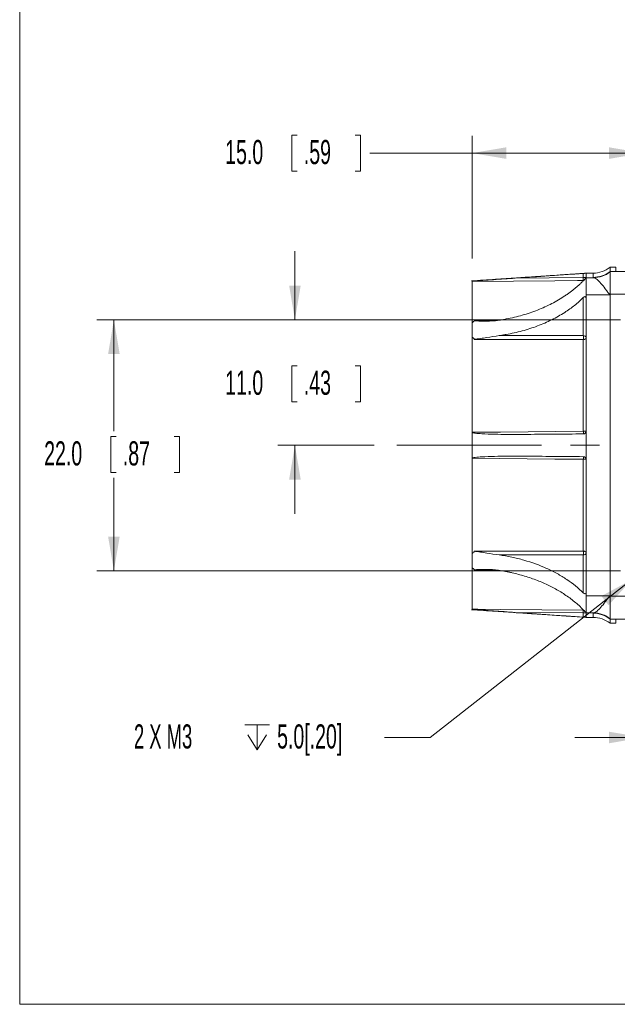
# Model space of a CAD drawing. Header units: millimetres. Extents: x 10 to 272, y 8 to 208.
# Tile 1 of 15: x 10 to 63, y 8 to 94. Entities that reach past the tile are written whole.
import ezdxf

# ---------------------------------------------------------------- set-up
doc = ezdxf.new("R2010")
doc.units = ezdxf.units.MM
doc.linetypes.add('CENTERX2', pattern=[20.32, 12.7, -2.54, 2.54, -2.54])
doc.styles.add('SLDTEXTSTYLE1', font='TXT', dxfattribs={"width": 0.605})
doc.styles.add('SLDTEXTSTYLE5', font='TXT', dxfattribs={"width": 0.57})
doc.dimstyles.new('SLDDIMSTYLE0', dxfattribs={"dimtxt": 2.054655, "dimasz": 3, "dimexe": 0, "dimexo": 0.0625, "dimgap": 0.513664, "dimtad": 0, "dimtih": 1, "dimtoh": 1, "dimdec": 1, "dimrnd": 1e-09, "dimzin": 4, "dimdsep": 46, "dimtxsty": 'SLDTEXTSTYLE1', "dimsah": 1, "dimcen": 0.09, "dimadec": 0, "dimazin": 1, "dimtfac": 1, "dimtdec": 1, "dimtmove": 0, "dimatfit": 0, "dimfxl": 1, "dimfrac": 2, "dimtolj": 1, "dimtzin": 12, "dimarcsym": 0})
doc.dimstyles.new('SLDDIMSTYLE2', dxfattribs={"dimtxt": 2.054655, "dimasz": 3, "dimexe": 0, "dimexo": 0.0625, "dimgap": 0.513664, "dimtad": 0, "dimtih": 1, "dimtoh": 1, "dimdec": 1, "dimrnd": 1e-09, "dimzin": 4, "dimdsep": 46, "dimtxsty": 'SLDTEXTSTYLE1', "dimsah": 1, "dimcen": 0.09, "dimadec": 0, "dimazin": 1, "dimtfac": 1, "dimtdec": 1, "dimtofl": 0, "dimtmove": 0, "dimatfit": 3, "dimfxl": 1, "dimfrac": 2, "dimtolj": 1, "dimtzin": 12, "dimarcsym": 0})
doc.dimstyles.new('SLDDIMSTYLE4', dxfattribs={"dimtxt": 2.054655, "dimasz": 3, "dimexe": 0, "dimexo": 0.0625, "dimgap": 0.513664, "dimtad": 0, "dimtih": 1, "dimtoh": 1, "dimrnd": 1e-09, "dimzin": 12, "dimdsep": 46, "dimtxsty": 'SLDTEXTSTYLE1', "dimsah": 1, "dimcen": 0.09, "dimadec": 0, "dimazin": 3, "dimtfac": 1, "dimtmove": 0, "dimatfit": 0, "dimfxl": 1, "dimfrac": 2, "dimtolj": 1, "dimtzin": 12, "dimarcsym": 0})
doc.dimstyles.new('SLDDIMSTYLE5', dxfattribs={"dimtxt": 2.054655, "dimasz": 3, "dimexe": 0, "dimexo": 0.0625, "dimgap": 0.513664, "dimtad": 0, "dimtih": 1, "dimtoh": 1, "dimdec": 1, "dimrnd": 1e-09, "dimzin": 12, "dimdsep": 46, "dimtxsty": 'SLDTEXTSTYLE1', "dimsah": 1, "dimcen": 0, "dimadec": 0, "dimazin": 3, "dimtfac": 1, "dimtdec": 1, "dimtofl": 0, "dimtmove": 0, "dimatfit": 3, "dimfxl": 1, "dimfrac": 2, "dimtolj": 1, "dimtzin": 12, "dimarcsym": 0})

# ---------------------------------------------------------------- blocks, each defined once
blk = doc.blocks.new('_D_6')
at = {"color": 7, "linetype": 'Continuous', "lineweight": 0}
for p, q in [((34.229, 67.687), (34.229, 73.687)), ((62.773, 67.687), (32.729, 67.687)), ((34.425, 63.655), (33.954, 63.655)), ((33.954, 63.655), (33.954, 60.499)), ((39.521, 63.655), (39.991, 63.655)), ((39.991, 63.655), (39.991, 60.499)), ((33.954, 60.499), (34.425, 60.499)), ((39.991, 60.499), (39.521, 60.499)), ((41.171, 56.687), (32.729, 56.687)), ((34.229, 56.687), (34.229, 50.687))]:
    blk.add_line(p, q, dxfattribs=at)
for points in [[(34.229, 67.687), (34.737, 70.687), (33.721, 70.687)], [(34.229, 56.687), (33.721, 53.687), (34.737, 53.687)]]:
    blk.add_solid(points, dxfattribs=at)
at = {"color": 7, "linetype": 'Continuous', "lineweight": 0, "char_height": 2.1167, "attachment_point": 1, "style": 'SLDTEXTSTYLE1'}
for s, insert in [('11.0', (28.114, 63.228)), ('.43', (35.013, 63.228))]:
    blk.add_mtext(s, dxfattribs=dict(at, insert=insert))
blk = doc.blocks.new('_D_7')
at = {"color": 7, "linetype": 'Continuous', "lineweight": 0}
for p, q in [((64.773, 43.687), (64.773, 29.577)), ((67.433, 43.048), (67.433, 29.577)), ((83.218, 32.654), (82.748, 32.654)), ((82.748, 32.654), (82.748, 29.499)), ((89.882, 32.654), (90.352, 32.654)), ((90.352, 32.654), (90.352, 29.499)), ((64.773, 31.077), (58.773, 31.077)), ((67.433, 31.077), (76.437, 31.077)), ((82.748, 29.499), (83.218, 29.499)), ((90.352, 29.499), (89.882, 29.499))]:
    blk.add_line(p, q, dxfattribs=at)
for points in [[(64.773, 31.077), (61.773, 31.585), (61.773, 30.569)], [(67.433, 31.077), (70.433, 30.569), (70.433, 31.585)]]:
    blk.add_solid(points, dxfattribs=at)
at = {"color": 7, "linetype": 'Continuous', "lineweight": 0, "char_height": 2.1167, "attachment_point": 1, "style": 'SLDTEXTSTYLE1'}
for s, insert in [('2.66', (76.907, 32.227)), ('.105', (83.806, 32.227))]:
    blk.add_mtext(s, dxfattribs=dict(at, insert=insert))
blk = doc.blocks.new('_D_8')
at = {"color": 7, "linetype": 'Continuous', "lineweight": 0}
for p, q in [((34.425, 83.874), (33.954, 83.874)), ((33.954, 83.874), (33.954, 80.719)), ((39.521, 83.874), (39.991, 83.874)), ((39.991, 83.874), (39.991, 80.719)), ((49.773, 73.054), (49.773, 83.796)), ((64.773, 69.687), (64.773, 83.796)), ((49.773, 82.296), (40.814, 82.296)), ((64.773, 82.296), (49.773, 82.296)), ((33.954, 80.719), (34.425, 80.719)), ((39.991, 80.719), (39.521, 80.719))]:
    blk.add_line(p, q, dxfattribs=at)
for points in [[(49.773, 82.296), (52.773, 81.788), (52.773, 82.804)], [(64.773, 82.296), (61.773, 82.804), (61.773, 81.788)]]:
    blk.add_solid(points, dxfattribs=at)
at = {"color": 7, "linetype": 'Continuous', "lineweight": 0, "char_height": 2.1167, "attachment_point": 1, "style": 'SLDTEXTSTYLE1'}
for s, insert in [('15.0', (28.114, 83.447)), ('.59', (35.013, 83.447))]:
    blk.add_mtext(s, dxfattribs=dict(at, insert=insert))
blk = doc.blocks.new('_D_10')
at = {"color": 7, "linetype": 'Continuous', "lineweight": 0}
for p, q in [((62.773, 67.687), (16.852, 67.687)), ((18.352, 67.687), (18.352, 57.933)), ((18.548, 57.462), (18.078, 57.462)), ((18.078, 57.462), (18.078, 54.307)), ((23.644, 57.462), (24.114, 57.462)), ((24.114, 57.462), (24.114, 54.307)), ((18.078, 54.307), (18.548, 54.307)), ((18.352, 45.687), (18.352, 53.837)), ((24.114, 54.307), (23.644, 54.307)), ((62.773, 45.687), (16.852, 45.687))]:
    blk.add_line(p, q, dxfattribs=at)
for points in [[(18.352, 67.687), (17.844, 64.687), (18.86, 64.687)], [(18.352, 45.687), (18.86, 48.687), (17.844, 48.687)]]:
    blk.add_solid(points, dxfattribs=at)
at = {"color": 7, "linetype": 'Continuous', "lineweight": 0, "char_height": 2.1167, "attachment_point": 1, "style": 'SLDTEXTSTYLE1'}
for s, insert in [('22.0', (12.237, 57.036)), ('.87', (19.136, 57.036))]:
    blk.add_mtext(s, dxfattribs=dict(at, insert=insert))
blk = doc.blocks.new('SW_SYMBOL_HOLE_DEPTH')
at = {"color": 0, "linetype": 'Continuous', "lineweight": 0}
for p, q in [((0, 875), (800, 875)), ((400, 875), (400, 75)), ((100, 555), (400, 75)), ((700, 555), (400, 75))]:
    blk.add_line(p, q, dxfattribs=at)
blk = doc.blocks.new('_D_14')
at = {"color": 7, "linetype": 'Continuous', "lineweight": 0}
for p, q in [((63.789, 44.917), (46.078, 31.077)), ((46.078, 31.077), (42.078, 31.077))]:
    blk.add_line(p, q, dxfattribs=at)
blk.add_solid([(63.789, 44.917), (61.112, 43.47), (61.738, 42.669)], dxfattribs=at)
at = {"color": 7, "linetype": 'Continuous', "lineweight": 0, "xscale": 0.0027285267, "yscale": 0.0027285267, "zscale": 0.0027285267}
blk.add_blockref('SW_SYMBOL_HOLE_DEPTH', (29.831, 29.805), dxfattribs=at)
at = {"color": 7, "linetype": 'Continuous', "lineweight": 0, "char_height": 2.1167, "attachment_point": 1}
for s, insert, style in [('2 X M3', (20.11, 32.227), 'SLDTEXTSTYLE5'), ('5.0[.20]', (32.67, 32.227), 'SLDTEXTSTYLE1')]:
    blk.add_mtext(s, dxfattribs=dict(at, insert=insert, style=style))

msp = doc.modelspace()

# ---------------------------------------------------------------- linework, layer by layer
at = {"color": 7, "linetype": 'Continuous', "lineweight": 15}
for p, q in [((10.088, 7.692), (10.088, 207.692)), ((59.526, 71.381), (59.526, 71.75)), ((60.378, 71.773), (59.761, 71.768)), ((59.773, 71.768), (59.773, 71.386)), ((60.378, 71.402), (60.378, 71.773)), ((62.373, 72.286), (61.873, 72.286)), ((61.873, 72.286), (61.873, 71.914)), ((61.873, 71.882), (61.873, 71.914)), ((61.873, 71.914), (103.273, 71.914)), ((61.873, 69.918), (61.873, 71.882)), ((62.373, 72.286), (62.373, 71.915)), ((102.773, 71.915), (62.373, 71.915)), ((49.773, 67.457), (49.773, 71.054)), ((53.541, 71.333), (59.526, 71.381)), ((59.526, 71.381), (59.773, 71.381)), ((59.562, 71.135), (59.526, 71.132)), ((59.773, 71.365), (60.421, 71.371)), ((61.873, 69.918), (61.873, 69.886)), ((103.273, 69.918), (61.873, 69.918)), ((59.526, 66.295), (59.526, 69.63)), ((61.873, 69.886), (59.773, 69.886)), ((59.773, 69.546), (59.773, 57.687)), ((61.873, 43.487), (61.873, 69.886)), ((49.822, 67.458), (49.773, 67.457)), ((49.773, 57.829), (49.773, 66.139)), ((52.145, 66.301), (59.526, 66.295)), ((59.526, 57.913), (59.526, 65.954)), ((59.773, 57.687), (59.773, 57.509)), ((59.773, 57.509), (59.773, 55.87)), ((49.773, 47.234), (49.773, 55.544)), ((59.526, 47.419), (59.526, 55.46)), ((59.773, 55.87), (59.773, 55.687)), ((59.773, 55.687), (59.773, 55.439)), ((59.773, 55.439), (59.773, 43.827)), ((59.526, 47.078), (52.144, 47.072)), ((59.526, 43.743), (59.526, 47.078)), ((49.773, 42.319), (49.773, 45.916)), ((51.99, 45.742), (49.966, 45.765)), ((59.773, 43.487), (61.873, 43.487)), ((61.873, 43.487), (61.873, 43.455)), ((61.873, 41.491), (61.873, 43.455)), ((61.873, 43.455), (103.273, 43.455)), ((59.526, 41.992), (53.541, 42.04)), ((59.526, 42.241), (59.563, 42.238)), ((59.526, 41.623), (59.526, 41.992)), ((59.773, 41.992), (59.526, 41.992)), ((59.761, 41.605), (60.378, 41.6)), ((60.421, 42.002), (59.773, 42.008)), ((59.773, 41.987), (59.773, 41.605)), ((60.378, 41.6), (60.378, 41.971)), ((61.873, 41.459), (61.873, 41.491)), ((103.273, 41.459), (61.873, 41.459)), ((61.873, 41.459), (61.873, 41.087)), ((102.773, 41.458), (62.373, 41.458)), ((62.373, 41.458), (62.373, 41.087)), ((61.873, 41.087), (62.373, 41.087)), ((270.088, 7.692), (10.088, 7.692))]:
    msp.add_line(p, q, dxfattribs=at)
at = {"color": 7, "linetype": 'CENTERX2', "lineweight": 0}
msp.add_line((43.171, 56.687), (89.586, 56.687), dxfattribs=at)
at = {"color": 7, "linetype": 'Continuous', "lineweight": 15, "flags": 128}
for points in [[(59.526, 71.132), (59.026, 71.128), (57.026, 71.112), (49.773, 71.054)], [(61.873, 69.918), (61.87, 69.915), (61.867, 69.913), (61.864, 69.91), (61.861, 69.908), (61.858, 69.905), (61.855, 69.903), (61.852, 69.9), (61.849, 69.898)], [(49.965, 67.608), (50.273, 67.611), (52.006, 67.631)], [(59.526, 65.954), (59.026, 65.954), (57.026, 65.955), (49.956, 65.96)], [(59.773, 66.114), (59.769, 66.083), (59.755, 66.053), (59.732, 66.025), (59.701, 66.001), (59.664, 65.981), (59.621, 65.966), (59.574, 65.957), (59.526, 65.954)], [(49.773, 57.829), (50.273, 57.834), (52.273, 57.851), (59.526, 57.913)], [(59.526, 55.46), (59.026, 55.464), (57.026, 55.481), (49.773, 55.544)], [(49.957, 47.414), (50.273, 47.414), (52.273, 47.415), (59.526, 47.419)], [(59.526, 47.419), (59.574, 47.416), (59.621, 47.407), (59.664, 47.392), (59.701, 47.372), (59.732, 47.348), (59.755, 47.32), (59.769, 47.29), (59.773, 47.259)], [(61.873, 43.455), (61.87, 43.458), (61.867, 43.46), (61.864, 43.463), (61.861, 43.465), (61.858, 43.468), (61.855, 43.47), (61.852, 43.473), (61.849, 43.475)], [(49.773, 42.319), (50.273, 42.315), (52.273, 42.299), (59.526, 42.241)]]:
    msp.add_lwpolyline(points, dxfattribs=at)
at = {"color": 7, "linetype": 'Continuous', "lineweight": 15}
for centre, radius, start, end in [((60.356, 74.273), 2.5, 270.5, 307.36917), ((60.356, 73.905), 2.503, 270.49356, 307.30953), ((60.369, 73.837), 2.467, 271.21928, 307.58637), ((50.913, 71.257), 8.613, 359.17147, 0.82853), ((59.554, 66.074), 0.224, 10.29318, 97.15151), ((42.05, 66.125), 17.477, 359.43989, 0.56011), ((59.587, 58.659), 0.748, 265.31412, 284.44293), ((52.616, 57.799), 6.911, 359.05135, 0.94865), ((52.616, 55.574), 6.911, 359.05135, 0.94865), ((59.587, 54.714), 0.748, 75.55707, 94.68588), ((42.05, 47.248), 17.477, 359.43989, 0.56011), ((59.554, 47.299), 0.224, 262.84849, 349.70682), ((50.913, 42.116), 8.613, 359.17147, 0.82853), ((60.356, 39.468), 2.503, 52.69047, 89.50644), ((60.356, 39.1), 2.5, 52.63083, 89.5), ((60.369, 39.536), 2.467, 52.41363, 88.78072)]:
    msp.add_arc(centre, radius, start, end, dxfattribs=at)
for centre, major_axis, start_param, end_param in [((59.523, 69.544), (0.003, 0.344), 4.725108, 4.872958), ((59.523, 43.829), (-0.003, 0.344), 4.552343, 4.699669)]:
    msp.add_ellipse(centre, major_axis=major_axis, ratio=0.727541, start_param=start_param, end_param=end_param, dxfattribs=at)
for points, knots in [([(59.833, 71.772), (59.563, 71.754), (59.066, 71.721), (58.379, 71.674), (57.766, 71.633), (57.126, 71.59), (56.263, 71.532), (55.085, 71.453), (53.557, 71.351), (51.733, 71.228), (50.418, 71.141), (49.711, 71.094)], [0, 0, 0, 0, 0.0823004, 0.151115, 0.2066563, 0.264151, 0.3402401, 0.4615306, 0.6119179, 0.7914067, 1, 1, 1, 1]), ([(59.526, 71.75), (59.591, 71.755), (59.655, 71.759), (59.747, 71.765), (59.773, 71.767), (59.773, 71.767)], [0, 0, 0, 0, 0.5, 0.5, 1, 1, 1, 1]), ([(49.773, 71.058), (49.81, 71.062), (49.849, 71.065), (49.926, 71.071), (49.964, 71.075), (50.081, 71.084), (50.16, 71.09), (50.395, 71.108), (50.551, 71.12), (51.023, 71.154), (51.337, 71.177), (52.281, 71.245), (52.911, 71.289), (53.541, 71.333)], [0, 0, 0, 0, 0.03125, 0.03125, 0.0625, 0.0625, 0.125, 0.125, 0.25, 0.25, 0.5, 0.5, 1, 1, 1, 1]), ([(50.497, 71.115), (50.478, 71.113), (50.345, 71.104), (50.099, 71.087), (49.882, 71.068), (49.773, 71.058)], [0, 0, 0, 0, 0.078585, 0.542829, 1, 1, 1, 1]), ([(59.526, 71.102), (59.457, 71.033), (59.321, 70.897), (59.105, 70.698), (58.882, 70.503), (58.649, 70.313), (58.408, 70.127), (58.159, 69.947), (57.634, 69.588), (56.782, 69.089), (55.53, 68.525), (54.187, 68.07), (53.133, 67.821), (52.426, 67.693), (52.198, 67.658), (52.084, 67.64)], [0, 0, 0, 0, 0.039304, 0.078542, 0.11775, 0.156964, 0.196222, 0.235558, 0.275009, 0.437175, 0.5994, 0.761566, 0.923792, 0.961949, 1, 1, 1, 1]), ([(59.771, 71.383), (59.767, 71.376), (59.756, 71.36), (59.716, 71.31), (59.69, 71.279), (59.615, 71.195), (59.568, 71.145), (59.526, 71.102)], [0, 0, 0, 0, 0.25, 0.25, 0.5, 0.5, 1, 1, 1, 1]), ([(59.773, 71.365), (59.773, 71.353), (59.773, 71.306), (59.773, 71.147), (59.773, 71.036), (59.773, 70.764), (59.773, 70.604), (59.773, 70.258), (59.773, 70.072), (59.773, 69.886)], [0, 0, 0, 0, 0.25, 0.25, 0.5, 0.5, 0.75, 0.75, 1, 1, 1, 1]), ([(61.849, 69.898), (61.823, 69.91), (61.804, 69.932), (61.767, 69.973), (61.749, 69.995), (61.698, 70.06), (61.665, 70.105), (61.567, 70.238), (61.503, 70.325), (61.314, 70.58), (61.19, 70.74), (60.951, 71.018), (60.836, 71.135), (60.672, 71.263), (60.618, 71.298), (60.517, 71.348), (60.468, 71.364), (60.421, 71.371)], [0, 0, 0, 0, 0.03125, 0.03125, 0.0625, 0.0625, 0.125, 0.125, 0.25, 0.25, 0.5, 0.5, 0.75, 0.75, 0.875, 0.875, 1, 1, 1, 1]), ([(52.145, 66.301), (52.247, 66.315), (52.451, 66.345), (53.134, 66.46), (54.175, 66.691), (55.516, 67.124), (56.768, 67.667), (57.692, 68.191), (58.341, 68.63), (58.763, 68.948), (59.161, 69.28), (59.404, 69.514), (59.526, 69.63)], [0, 0, 0, 0, 0.03453, 0.069151, 0.232482, 0.395875, 0.559206, 0.722599, 0.792141, 0.861426, 0.930648, 1, 1, 1, 1]), ([(59.526, 69.63), (59.568, 69.672), (59.614, 69.707), (59.688, 69.717), (59.714, 69.712), (59.754, 69.669), (59.766, 69.633), (59.771, 69.596)], [0, 0, 0, 0, 0.5, 0.5, 0.75, 0.75, 1, 1, 1, 1]), ([(61.849, 69.898), (61.854, 69.896), (61.859, 69.893), (61.864, 69.891), (61.867, 69.889), (61.87, 69.888), (61.873, 69.886)], [0, 0, 0, 0, 0.00001717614, 0.00001717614, 0.00001717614, 0.00002741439, 0.00002741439, 0.00002741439, 0.00002741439]), ([(49.773, 66.139), (49.773, 66.232), (49.773, 66.417), (49.773, 66.687), (49.773, 66.951), (49.773, 67.209), (49.773, 67.374), (49.773, 67.457)], [0, 0, 0, 0, 0.200133, 0.400066, 0.599934, 0.799867, 1, 1, 1, 1]), ([(49.965, 67.608), (49.961, 67.578), (49.936, 67.551), (49.877, 67.505), (49.849, 67.482), (49.822, 67.458)], [0, 0, 0, 0, 0.5, 0.5, 1, 1, 1, 1]), ([(52.083, 67.64), (51.732, 67.588), (51.378, 67.564), (50.848, 67.557), (50.671, 67.56), (50.404, 67.57), (50.316, 67.575), (50.183, 67.583), (50.138, 67.586), (50.072, 67.592), (50.05, 67.594), (50.017, 67.597), (50.006, 67.598), (49.989, 67.601), (49.984, 67.601), (49.976, 67.603), (49.973, 67.603), (49.968, 67.605), (49.965, 67.606), (49.965, 67.608)], [0, 0, 0, 0, 0.5, 0.5, 0.75, 0.75, 0.875, 0.875, 0.9375, 0.9375, 0.96875, 0.96875, 0.984375, 0.984375, 0.992187, 0.992187, 0.996094, 0.996094, 1, 1, 1, 1]), ([(49.956, 65.96), (49.956, 65.968), (49.956, 65.986), (49.942, 66.02), (49.91, 66.058), (49.863, 66.097), (49.835, 66.125), (49.821, 66.139)], [0, 0, 0, 0, 0.117768, 0.249779, 0.498791, 0.749432, 1, 1, 1, 1]), ([(49.956, 65.96), (49.956, 65.962), (49.96, 65.963), (49.965, 65.964), (49.968, 65.965), (49.977, 65.967), (49.982, 65.968), (49.999, 65.971), (50.011, 65.973), (50.045, 65.978), (50.068, 65.981), (50.136, 65.991), (50.182, 65.997), (50.32, 66.016), (50.411, 66.029), (50.686, 66.07), (50.869, 66.099), (51.418, 66.187), (51.781, 66.25), (52.144, 66.301)], [0, 0, 0, 0, 0.003906, 0.003906, 0.007813, 0.007813, 0.015625, 0.015625, 0.03125, 0.03125, 0.0625, 0.0625, 0.125, 0.125, 0.25, 0.25, 0.5, 0.5, 1, 1, 1, 1]), ([(59.773, 57.934), (59.773, 57.869), (59.747, 57.804), (59.655, 57.712), (59.591, 57.685), (59.526, 57.684)], [0, 0, 0, 0, 0.5, 0.5, 1, 1, 1, 1]), ([(54.269, 57.638), (53.519, 57.632), (52.768, 57.634), (51.642, 57.656), (51.267, 57.667), (50.705, 57.694), (50.518, 57.704), (50.238, 57.727), (50.145, 57.736), (50.005, 57.753), (49.958, 57.759), (49.866, 57.775), (49.819, 57.783), (49.773, 57.799)], [0, 0, 0, 0, 0.5, 0.5, 0.75, 0.75, 0.875, 0.875, 0.9375, 0.9375, 0.96875, 0.96875, 1, 1, 1, 1]), ([(49.773, 57.599), (49.773, 57.478), (49.774, 57.234), (49.774, 56.869), (49.774, 56.504), (49.774, 56.139), (49.773, 55.895), (49.773, 55.774)], [0, 0, 0, 0, 0.200114, 0.400057, 0.599943, 0.799886, 1, 1, 1, 1]), ([(49.773, 55.574), (49.818, 55.59), (49.865, 55.598), (49.957, 55.614), (50.003, 55.62), (50.143, 55.637), (50.236, 55.646), (50.517, 55.669), (50.704, 55.679), (51.267, 55.706), (51.642, 55.717), (52.768, 55.739), (53.519, 55.741), (54.27, 55.735)], [0, 0, 0, 0, 0.03125, 0.03125, 0.0625, 0.0625, 0.125, 0.125, 0.25, 0.25, 0.5, 0.5, 1, 1, 1, 1]), ([(59.526, 55.689), (59.591, 55.688), (59.655, 55.661), (59.747, 55.569), (59.773, 55.504), (59.773, 55.439)], [0, 0, 0, 0, 0.5, 0.5, 1, 1, 1, 1]), ([(49.774, 47.234), (49.773, 47.141), (49.773, 46.956), (49.774, 46.686), (49.774, 46.422), (49.773, 46.164), (49.773, 45.999), (49.774, 45.916)], [0, 0, 0, 0, 0.2000606, 0.3999989, 0.599911, 0.7998721, 1, 1, 1, 1]), ([(49.822, 47.234), (49.849, 47.262), (49.88, 47.289), (49.939, 47.344), (49.961, 47.378), (49.957, 47.414)], [0, 0, 0, 0, 0.5, 0.5, 1, 1, 1, 1]), ([(52.144, 47.072), (51.782, 47.123), (51.417, 47.186), (50.869, 47.274), (50.686, 47.303), (50.412, 47.344), (50.32, 47.357), (50.183, 47.376), (50.137, 47.382), (50.068, 47.392), (50.046, 47.395), (50.011, 47.4), (50, 47.402), (49.983, 47.405), (49.977, 47.406), (49.969, 47.408), (49.966, 47.409), (49.961, 47.41), (49.957, 47.411), (49.957, 47.414)], [0, 0, 0, 0, 0.5, 0.5, 0.75, 0.75, 0.875, 0.875, 0.9375, 0.9375, 0.96875, 0.96875, 0.984375, 0.984375, 0.992187, 0.992187, 0.996094, 0.996094, 1, 1, 1, 1]), ([(59.526, 43.743), (59.095, 44.17), (58.61, 44.563), (57.803, 45.104), (57.521, 45.276), (56.929, 45.603), (56.622, 45.756), (55.678, 46.182), (55.014, 46.422), (53.965, 46.719), (53.605, 46.807), (52.879, 46.958), (52.513, 47.021), (52.144, 47.072)], [0, 0, 0, 0, 0.25, 0.25, 0.375, 0.375, 0.5, 0.5, 0.75, 0.75, 0.875, 0.875, 1, 1, 1, 1]), ([(49.966, 45.765), (49.964, 45.772), (49.961, 45.785), (49.949, 45.805), (49.931, 45.826), (49.9, 45.851), (49.862, 45.88), (49.835, 45.904), (49.822, 45.915)], [0, 0, 0, 0, 0.1109592, 0.229343, 0.3586594, 0.5016137, 0.7717357, 1, 1, 1, 1]), ([(49.966, 45.765), (49.965, 45.767), (49.969, 45.768), (49.974, 45.77), (49.977, 45.77), (49.985, 45.772), (49.99, 45.772), (50.007, 45.775), (50.018, 45.776), (50.051, 45.779), (50.073, 45.781), (50.139, 45.787), (50.184, 45.79), (50.317, 45.798), (50.406, 45.803), (50.672, 45.813), (50.849, 45.816), (51.379, 45.809), (51.731, 45.785), (52.083, 45.733)], [0, 0, 0, 0, 0.003906, 0.003906, 0.007812, 0.007812, 0.015625, 0.015625, 0.03125, 0.03125, 0.0625, 0.0625, 0.125, 0.125, 0.25, 0.25, 0.5, 0.5, 1, 1, 1, 1]), ([(52.084, 45.733), (52.187, 45.717), (52.391, 45.686), (52.695, 45.632), (52.994, 45.573), (53.558, 45.452), (54.407, 45.229), (55.307, 44.919), (56.01, 44.628), (56.665, 44.326), (57.459, 43.898), (58.195, 43.412), (58.755, 42.979), (59.157, 42.635), (59.401, 42.394), (59.526, 42.271)], [0, 0, 0, 0, 0.034349, 0.068416, 0.102228, 0.135815, 0.261085, 0.397988, 0.463205, 0.528501, 0.654798, 0.791142, 0.860587, 0.929268, 1, 1, 1, 1]), ([(59.771, 43.777), (59.766, 43.74), (59.754, 43.704), (59.714, 43.662), (59.688, 43.656), (59.614, 43.666), (59.568, 43.701), (59.526, 43.743)], [0, 0, 0, 0, 0.25, 0.25, 0.5, 0.5, 1, 1, 1, 1]), ([(59.773, 42.008), (59.774, 42.011), (59.774, 42.018), (59.774, 42.038), (59.774, 42.065), (59.773, 42.112), (59.773, 42.191), (59.774, 42.359), (59.773, 42.58), (59.773, 42.84), (59.773, 43.048), (59.774, 43.266), (59.774, 43.412), (59.773, 43.486)], [0, 0, 0, 0, 0.050669, 0.100127, 0.149142, 0.19693, 0.300264, 0.399897, 0.600456, 0.700057, 0.803832, 0.900163, 1, 1, 1, 1]), ([(60.421, 42.002), (60.515, 42.015), (60.618, 42.068), (60.835, 42.238), (60.951, 42.355), (61.189, 42.632), (61.314, 42.793), (61.503, 43.047), (61.567, 43.135), (61.665, 43.268), (61.698, 43.313), (61.75, 43.378), (61.767, 43.4), (61.804, 43.442), (61.823, 43.463), (61.849, 43.475)], [0, 0, 0, 0, 0.25, 0.25, 0.5, 0.5, 0.75, 0.75, 0.875, 0.875, 0.9375, 0.9375, 0.96875, 0.96875, 1, 1, 1, 1]), ([(61.849, 43.475), (61.854, 43.477), (61.859, 43.48), (61.864, 43.482), (61.867, 43.484), (61.87, 43.485), (61.873, 43.487)], [0, 0, 0, 0, 0.00001717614, 0.00001717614, 0.00001717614, 0.00002741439, 0.00002741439, 0.00002741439, 0.00002741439]), ([(53.541, 42.04), (52.911, 42.084), (52.281, 42.128), (51.338, 42.196), (51.023, 42.219), (50.552, 42.253), (50.395, 42.265), (50.161, 42.283), (50.083, 42.289), (49.966, 42.298), (49.927, 42.301), (49.85, 42.308), (49.811, 42.311), (49.773, 42.315)], [0, 0, 0, 0, 0.5, 0.5, 0.75, 0.75, 0.875, 0.875, 0.9375, 0.9375, 0.96875, 0.96875, 1, 1, 1, 1]), ([(49.711, 42.279), (50.414, 42.232), (51.722, 42.146), (53.538, 42.023), (55.062, 41.921), (56.239, 41.842), (57.104, 41.784), (57.746, 41.741), (58.354, 41.7), (59.028, 41.655), (59.511, 41.622), (59.773, 41.605)], [0, 0, 0, 0, 0.208733, 0.388544, 0.539437, 0.661417, 0.738189, 0.796484, 0.852228, 0.919998, 1, 1, 1, 1]), ([(59.526, 42.271), (59.568, 42.228), (59.615, 42.179), (59.69, 42.093), (59.716, 42.063), (59.756, 42.013), (59.767, 41.997), (59.771, 41.99)], [0, 0, 0, 0, 0.5, 0.5, 0.75, 0.75, 1, 1, 1, 1]), ([(59.773, 41.606), (59.77, 41.606), (59.742, 41.608), (59.652, 41.614), (59.589, 41.618), (59.526, 41.623)], [0, 0, 0, 0, 0.5, 0.5, 1, 1, 1, 1])]:
    msp.add_open_spline(points, degree=3, knots=knots, dxfattribs=at)
for points in [[(53.541, 71.333), (55.536, 71.472), (57.531, 71.613), (59.526, 71.75)], [(59.773, 71.386), (59.773, 71.385), (59.773, 71.384), (59.771, 71.383)], [(59.773, 71.365), (59.771, 71.371), (59.772, 71.377), (59.771, 71.383)], [(60.421, 71.371), (60.392, 71.381), (60.378, 71.391), (60.378, 71.402)], [(59.773, 69.886), (59.771, 69.79), (59.771, 69.693), (59.771, 69.596)], [(49.774, 66.139), (49.789, 66.139), (49.805, 66.139), (49.821, 66.139)], [(49.773, 57.799), (49.773, 57.809), (49.773, 57.819), (49.773, 57.829)], [(49.773, 57.599), (49.773, 57.666), (49.773, 57.733), (49.773, 57.799)], [(59.526, 57.684), (57.773, 57.669), (56.021, 57.654), (54.269, 57.638)], [(49.773, 55.774), (49.773, 55.707), (49.773, 55.64), (49.773, 55.574)], [(49.773, 55.544), (49.773, 55.554), (49.773, 55.564), (49.773, 55.574)], [(54.27, 55.735), (56.022, 55.719), (57.774, 55.704), (59.526, 55.689)], [(49.822, 47.234), (49.806, 47.234), (49.79, 47.234), (49.774, 47.234)], [(49.774, 45.916), (49.79, 45.916), (49.806, 45.916), (49.822, 45.916)], [(59.773, 43.486), (59.771, 43.583), (59.771, 43.68), (59.771, 43.777)], [(49.773, 42.315), (49.773, 42.317), (49.773, 42.318), (49.773, 42.319)], [(59.526, 41.623), (57.531, 41.76), (55.536, 41.901), (53.541, 42.04)], [(59.773, 42.008), (59.771, 42.002), (59.772, 41.996), (59.771, 41.99)], [(59.771, 41.99), (59.773, 41.989), (59.773, 41.988), (59.773, 41.987)], [(59.773, 41.606), (59.773, 41.606), (59.773, 41.606), (59.773, 41.606)], [(59.773, 41.605), (59.773, 41.605), (59.773, 41.605), (59.773, 41.605)], [(60.378, 41.971), (60.378, 41.982), (60.392, 41.992), (60.421, 42.002)]]:
    msp.add_open_spline(points, degree=3, dxfattribs=at)

# ---------------------------------------------------------------- dimensions: what is measured, and where the dimension line sits
at = {"color": 7, "linetype": 'Continuous', "lineweight": 0}
for base, p1, p2, dimstyle, picture, middle in [((64.773, 82.296), (49.773, 71.054), (64.773, 67.687), 'SLDDIMSTYLE2', '_D_8', (34.229, 82.296)), ((67.433, 31.077), (64.773, 45.687), (67.433, 45.048), 'SLDDIMSTYLE4', '_D_7', (83.806, 31.077))]:
    dim = msp.add_linear_dim(base=base, p1=p1, p2=p2, dimstyle=dimstyle, dxfattribs=at)
    dim.commit()
    dim.dimension.update_dxf_attribs({"geometry": picture, "text_midpoint": middle, "dimtype": 160})
for base, p2, dimstyle, picture, middle in [((34.229, 56.687), (43.171, 56.687), 'SLDDIMSTYLE0', '_D_6', (34.229, 62.077)), ((18.352, 45.687), (64.773, 45.687), 'SLDDIMSTYLE2', '_D_10', (18.352, 55.885))]:
    dim = msp.add_linear_dim(base=base, p1=(64.773, 67.687), p2=p2, angle=90, dimstyle=dimstyle, dxfattribs=at)
    dim.commit()
    dim.dimension.update_dxf_attribs({"geometry": picture, "text_midpoint": middle, "dimtype": 160})
dim = msp.add_diameter_dim_2p(p1=(65.758, 46.456), p2=(63.789, 44.917), text='2 X M3 {\\fGDT;x}5.0[.20]', dimstyle='SLDDIMSTYLE5', override={"dimpost": '<>'}, dxfattribs=at)
dim.commit()
dim.dimension.update_dxf_attribs({"geometry": '_D_14', "text_midpoint": (31.094, 31.077), "dimtype": 163})

doc.saveas('drawing.dxf')
